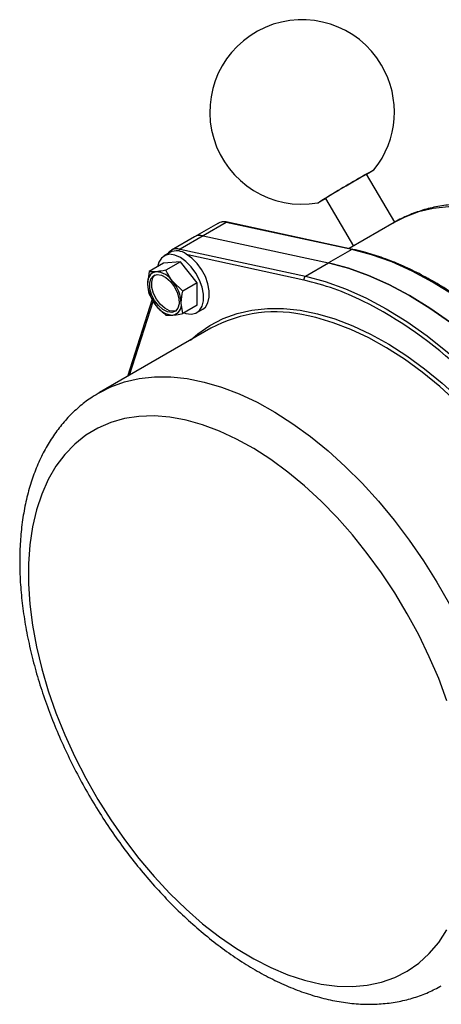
# Model space of a CAD drawing. Header units: millimetres. Extents: x 0 to 420, y 0 to 297.
# Tile 7 of 12: x 314 to 349, y 150 to 233. Entities that reach past the tile are written whole.
import ezdxf

# ---------------------------------------------------------------- set-up
doc = ezdxf.new("R2010")
doc.units = ezdxf.units.MM

msp = doc.modelspace()

# ---------------------------------------------------------------- linework, layer by layer
at = {"color": 7, "linetype": 'Continuous', "lineweight": 25}
for p, q in [((345.484973, 215.786314), (343.112953, 219.812679)), ((343.326245, 219.915416), (343.12481, 219.792552)), ((339.666553, 217.782328), (342.020216, 213.787124)), ((330.623759, 215.686888), (328.679216, 214.564327)), ((331.34722, 215.774405), (329.402676, 214.651844)), ((341.879132, 213.48838), (331.34722, 215.774405)), ((341.984805, 213.507427), (331.452893, 215.793452)), ((345.433285, 215.757447), (341.658429, 213.578269)), ((345.433285, 215.757447), (345.383453, 215.728479)), ((328.679216, 214.564327), (326.734672, 213.441765)), ((329.402676, 214.651844), (327.458132, 213.529283)), ((329.402676, 214.651844), (339.934588, 212.365819)), ((327.458132, 213.529283), (337.990045, 211.243258)), ((341.879132, 213.48838), (339.934588, 212.365819)), ((326.612423, 213.245293), (326.117448, 212.959551)), ((326.078123, 212.337184), (324.860932, 211.634515)), ((327.492336, 212.463636), (326.078123, 212.337184)), ((327.492336, 212.463636), (326.275146, 211.760967)), ((328.90655, 210.704368), (327.492336, 212.463636)), ((337.990045, 211.243258), (339.934588, 212.365819)), ((324.860932, 211.634515), (324.73462, 210.618737)), ((327.68936, 210.001699), (326.85594, 210.808415)), ((328.90655, 210.704368), (327.68936, 210.001699)), ((328.90655, 208.818648), (328.90655, 210.704368)), ((325.121674, 209.321156), (323.045104, 202.833025)), ((324.860932, 209.748795), (325.441727, 208.796242)), ((327.68936, 208.115979), (327.563047, 208.98592)), ((328.90655, 208.818648), (327.68936, 208.115979)), ((328.867225, 208.196282), (329.362199, 208.482025)), ((330.053712, 206.879008), (320.684547, 201.470305))]:
    msp.add_line(p, q, dxfattribs=at)
at = {"color": 8, "linetype": 'Continuous', "lineweight": 25}
for p, q in [((337.865912, 210.915943), (328.110724, 213.033374)), ((325.199303, 209.193838), (323.190311, 202.916851))]:
    msp.add_line(p, q, dxfattribs=at)
at = {"color": 7, "linetype": 'Continuous', "lineweight": 25, "flags": 128}
for points in [[(339.67841, 217.762201), (339.442364, 217.628082), (339.180056, 217.482073), (339.046168, 217.412512), (339.04848, 217.423441), (339.186859, 217.514226), (339.453261, 217.67959), (339.832206, 217.909924), (340.30167, 218.19184), (340.834369, 218.508955), (341.399345, 218.84284), (341.963763, 219.174089), (342.494822, 219.483453), (342.961659, 219.752952), (343.337142, 219.966924), (343.59945, 220.112933), (343.733338, 220.182495), (343.731026, 220.171565), (343.592647, 220.08078), (343.326245, 219.915416), (343.326245, 219.915416)], [(355.461237, 205.647598), (353.79771, 207.128401), (352.104893, 208.479545), (350.392458, 209.693312), (348.670185, 210.762769), (346.947911, 211.681807), (345.235476, 212.445176), (343.542659, 213.048516), (341.879132, 213.48838)], [(327.492336, 212.823403), (327.026977, 213.0268), (326.588662, 213.087877), (326.202865, 213.003083), (325.892008, 212.777348), (325.674157, 212.42379), (325.572878, 212.045513)], [(327.803358, 208.181789), (327.957696, 208.129032), (328.396011, 208.067956), (328.781807, 208.152749), (329.092664, 208.378484), (329.310516, 208.732042), (329.422702, 209.192876), (329.422702, 209.734203), (329.310516, 210.324564), (329.092664, 210.929649), (328.781807, 211.514292), (328.396011, 212.044516), (327.957696, 212.489507), (327.492336, 212.823403)], [(329.362199, 208.482025), (329.587639, 208.664227), (329.805491, 209.017785), (329.917677, 209.478619), (329.917677, 210.019946), (329.805491, 210.610307), (329.587639, 211.215391), (329.276782, 211.800035), (328.890986, 212.330259), (328.452671, 212.77525), (327.987311, 213.109146)], [(353.516693, 204.525037), (351.853166, 206.00584), (350.16035, 207.356984), (348.447914, 208.570751), (346.725641, 209.640208), (345.003368, 210.559246), (343.290932, 211.322615), (341.598116, 211.925954), (339.934588, 212.365819)], [(339.934588, 212.365819), (341.598116, 211.925954), (343.290932, 211.322615), (345.003368, 210.559246), (346.725641, 209.640208), (348.447914, 208.570751), (350.16035, 207.356984), (351.853166, 206.00584), (353.516693, 204.525037)], [(326.767552, 208.207646), (326.406111, 208.256085), (326.019486, 208.455881), (325.645523, 208.787476), (325.320827, 209.218413), (325.077182, 209.706507), (324.938438, 210.20398), (324.918175, 210.662138), (325.018379, 211.036131), (325.229239, 211.289351), (325.530115, 211.397011), (325.891556, 211.348572), (326.278181, 211.148776), (326.652144, 210.817181), (326.97684, 210.386244), (327.220485, 209.89815), (327.359229, 209.400676), (327.379492, 208.942519), (327.279288, 208.568526), (327.068428, 208.315306), (326.767552, 208.207646)], [(327.103694, 208.342211), (326.93549, 208.304594), (326.574049, 208.353033), (326.187424, 208.552829), (325.81346, 208.884425), (325.488765, 209.315361), (325.24512, 209.803455), (325.106375, 210.300929), (325.086113, 210.759086), (325.186317, 211.133079), (325.361911, 211.359395)], [(337.990045, 211.243258), (339.653572, 210.803393), (341.346388, 210.200053), (343.058824, 209.436685), (344.781097, 208.517647), (346.503371, 207.44819), (348.215806, 206.234423), (349.908622, 204.883279), (351.57215, 203.402475)], [(349.877822, 175.594947), (349.182399, 177.451792), (348.391402, 179.297204), (347.509587, 181.120086), (346.542257, 182.909474), (345.49523, 184.654607), (344.374803, 186.344989), (343.187714, 187.970453), (341.941104, 189.521225), (340.642468, 190.987978), (339.299617, 192.36189), (337.920627, 193.634699), (336.513792, 194.79875), (335.087572, 195.847042), (333.650545, 196.773271), (332.211354, 197.571865), (330.778653, 198.238023), (329.361059, 198.767738), (327.967099, 199.157824), (326.605154, 199.405935), (325.283417, 199.510579), (324.009836, 199.471126), (322.79207, 199.287815), (321.637444, 198.961747), (320.552901, 198.494883), (319.544965, 197.890031), (318.619697, 197.150829), (317.782661, 196.281723), (317.038892, 195.287939), (316.392862, 194.175453), (315.848458, 192.950958), (315.408952, 191.621817), (315.07699, 190.196023), (314.854566, 188.682151), (314.743018, 187.089307), (314.743018, 185.427069), (314.854566, 183.705434), (315.07699, 181.934758), (315.408952, 180.125688), (315.848458, 178.289104), (316.392862, 176.436053), (317.038892, 174.577678), (317.782661, 172.725156), (318.619697, 170.889629), (319.544965, 169.082134), (320.552901, 167.313544), (321.637444, 165.594494), (322.79207, 163.935323), (324.009836, 162.346009), (325.283417, 160.836111), (326.605154, 159.41471), (327.967099, 158.090353), (329.361059, 156.871006), (330.778653, 155.764002), (332.211354, 154.775999), (333.650545, 153.912939), (335.087572, 153.180011), (336.513792, 152.581625), (337.920627, 152.121378), (339.299617, 151.80204), (340.642468, 151.62553), (341.941104, 151.592909), (343.187714, 151.704375), (344.374803, 151.959257), (345.49523, 152.356021), (346.542257, 152.892282), (347.509587, 153.564815), (348.391402, 154.369574), (349.182399, 155.30172), (349.877822, 156.355648)]]:
    msp.add_lwpolyline(points, dxfattribs=at)
at = {"color": 8, "linetype": 'Continuous', "lineweight": 25, "flags": 128}
for points in [[(373.640988, 200.074328), (372.507728, 201.857047), (371.305652, 203.580171), (370.041273, 205.234365), (368.721441, 206.810666), (367.353307, 208.300532), (365.944286, 209.695891), (364.502012, 210.989182), (363.034298, 212.173398), (361.549099, 213.242122), (360.054461, 214.189563), (358.558483, 215.010589), (357.06927, 215.70075), (355.594892, 216.256306), (354.143337, 216.674248), (352.722471, 216.952311), (351.339992, 217.088988), (350.003391, 217.083539), (348.71991, 216.935993), (347.496504, 216.64715), (346.339802, 216.218574), (345.433285, 215.757447)], [(328.330499, 205.884219), (328.950002, 206.414573), (329.970962, 207.11845), (331.071844, 207.685588), (332.246636, 208.112889), (333.488922, 208.398019), (334.791916, 208.539421), (336.148502, 208.536323), (337.551271, 208.388741), (338.992561, 208.097481), (340.4645, 207.664135), (341.95905, 207.091069), (343.468047, 206.381413), (344.983251, 205.539043), (346.496384, 204.56856), (347.999184, 203.475263), (349.483443, 202.265125), (350.941053, 200.944754), (352.364054, 199.521363), (352.933945, 198.911661)], [(357.941083, 191.717071), (357.269799, 192.764766), (356.07086, 194.502418), (354.808329, 196.171677), (353.489101, 197.763427), (352.120383, 199.268974), (350.709649, 200.680095), (349.264605, 201.989083), (347.793142, 203.188789), (346.303297, 204.27266), (344.803207, 205.234778), (343.301066, 206.069886), (341.805077, 206.773424), (340.323412, 207.34155), (338.864161, 207.77116), (338.219476, 207.918117)], [(320.720169, 201.490767), (321.642562, 201.954114), (322.807227, 202.377732), (324.038803, 202.660404), (325.330564, 202.800587), (326.675455, 202.797515), (328.066131, 202.651205), (329.494996, 202.362457), (330.954247, 201.932846), (332.435913, 201.36472), (333.931901, 200.661182), (335.434043, 199.826074), (336.934132, 198.863956), (338.423977, 197.780085), (339.89544, 196.580379), (341.340484, 195.271391), (342.751218, 193.86027), (344.119937, 192.354723), (345.439164, 190.762973), (346.701695, 189.093714), (347.900634, 187.356062), (349.029433, 185.559508), (350.081928, 183.713864)]]:
    msp.add_lwpolyline(points, dxfattribs=at)
at = {"color": 7, "linetype": 'Continuous', "lineweight": 25}
for centre, radius, start, end in [((337.710029, 225.043617), 7.75, 30.50327749, 279.82156523), ((337.710029, 225.043617), 7.75, 321.18498975, 30.50327749), ((372.530998, 165.937075), 61.384053, 118.63615015, 122.37040482), ((329.153007, 213.681736), 1.00172, 75.56744554, 118.22775043), ((327.187456, 212.042033), 1.333604, 53.1466013, 115.54294027), ((325.602716, 210.760144), 0.879538, 100.54677827, 189.25187841), ((325.332522, 209.802573), 1.825519, 33.43491443, 86.57046267), ((338.166826, 210.989018), 0.30966, 124.81219361, 193.64974931), ((327.801152, 210.760094), 3.069789, 182.63928737, 219.7720725), ((324.496515, 208.844563), 3.069789, 2.63928737, 39.7720725), ((326.965145, 209.802084), 1.825519, 213.43491443, 266.57046267), ((326.694951, 208.844513), 0.879538, 280.54677827, 9.25187841), ((327.415614, 178.341611), 34.45398, 46.34955514, 63.44511921), ((335.475317, 196.878293), 11.375769, 76.04094803, 118.46308328)]:
    msp.add_arc(centre, radius, start, end, dxfattribs=at)
at = {"color": 8, "linetype": 'Continuous', "lineweight": 25}
for centre, radius, start, end in [((331.097551, 214.804297), 1.00172, 75.56744554, 118.22775043), ((331.42445, 215.648594), 0.147624, 78.89118522, 121.54394501), ((327.208023, 212.552488), 1.008307, 75.63790702, 116.40482832), ((327.612797, 213.29273), 0.282628, 123.17778671, 167.2215796), ((341.956363, 213.362565), 0.147628, 78.90078562, 121.54369615), ((332.991995, 189.296862), 22.161672, 63.67912607, 77.29534391)]:
    msp.add_arc(centre, radius, start, end, dxfattribs=at)
at = {"color": 7, "linetype": 'Continuous', "lineweight": 25}
for points, knots in [([(374.807453, 200.170404), (374.527099, 200.637581), (373.902262, 201.678794), (372.85088, 203.234974), (371.675338, 204.840166), (370.440477, 206.37771), (369.1543, 207.841971), (367.821585, 209.225436), (366.448108, 210.521423), (365.039486, 211.723354), (363.60148, 212.824931), (362.139939, 213.820059), (360.660883, 214.702835), (359.170687, 215.467483), (357.676347, 216.108371), (356.185589, 216.620242), (354.706951, 216.998495), (353.24969, 217.239613), (351.823742, 217.341433), (350.438937, 217.304034), (349.105528, 217.127925), (347.829295, 216.820855), (346.626941, 216.371383), (345.809378, 215.998711), (345.417176, 215.74284), (345.378249, 215.717443)], [0, 0, 0, 0, 0.037324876, 0.083187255, 0.129070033, 0.174985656, 0.220946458, 0.266964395, 0.313050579, 0.359214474, 0.405462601, 0.451796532, 0.498209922, 0.544684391, 0.591176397, 0.637610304, 0.683891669, 0.729901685, 0.775510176, 0.820599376, 0.865093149, 0.908981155, 0.952328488, 0.9952684, 1, 1, 1, 1]), ([(331.452893, 215.793452), (331.374297, 215.8062), (331.152867, 215.842114), (330.849911, 215.813488), (330.670056, 215.697168), (330.603416, 215.65407)], [0, 0, 0, 0, 0.257267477, 0.724802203, 1, 1, 1, 1]), ([(326.774279, 213.442758), (326.707406, 213.412072), (326.56149, 213.345116), (326.468737, 213.207751), (326.418492, 213.13334)], [0, 0, 0, 0, 0.458294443, 1, 1, 1, 1]), ([(355.57958, 205.665498), (355.326321, 205.899568), (354.591869, 206.578371), (353.354942, 207.629562), (351.867039, 208.781458), (350.364311, 209.826134), (348.853808, 210.760521), (347.341912, 211.579856), (345.835034, 212.281185), (344.340262, 212.85886), (343.056314, 213.25864), (342.278245, 213.439295), (341.984805, 213.507427)], [0, 0, 0, 0, 0.057606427, 0.167058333, 0.276539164, 0.386036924, 0.495551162, 0.605079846, 0.714618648, 0.824157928, 0.933683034, 1, 1, 1, 1]), ([(326.275146, 211.760967), (326.196716, 211.744652), (325.892192, 211.681303), (325.633668, 211.648889), (325.441727, 211.624823)], [0, 0, 0, 0, 0.257547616, 1, 1, 1, 1]), ([(326.85594, 210.808415), (326.839308, 210.829335), (326.602323, 211.127415), (326.432785, 211.455712), (326.275146, 211.760967)], [0, 0, 0, 0, 0.070185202, 1, 1, 1, 1]), ([(325.441727, 211.624823), (325.379307, 211.620156), (325.146942, 211.602784), (324.981749, 211.621111), (324.860932, 211.634515)], [0, 0, 0, 0, 0.2686306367, 1, 1, 1, 1]), ([(324.73462, 210.618737), (324.734746, 210.596463), (324.736543, 210.279108), (324.801, 210.004308), (324.860932, 209.748795)], [0, 0, 0, 0, 0.070185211, 1, 1, 1, 1]), ([(327.563047, 208.98592), (327.563173, 209.00834), (327.56497, 209.32777), (327.629427, 209.676989), (327.68936, 210.001699)], [0, 0, 0, 0, 0.070185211, 1, 1, 1, 1]), ([(325.441727, 208.796242), (325.458612, 208.775467), (325.699191, 208.479462), (325.997642, 208.225585), (326.275146, 207.989527)], [0, 0, 0, 0, 0.070185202, 1, 1, 1, 1]), ([(326.275146, 207.989527), (326.395963, 207.976123), (326.561156, 207.957796), (326.79352, 207.975168), (326.85594, 207.979834)], [0, 0, 0, 0, 0.731369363, 1, 1, 1, 1]), ([(326.85594, 207.979834), (327.047882, 208.0039), (327.306405, 208.036315), (327.61093, 208.099663), (327.68936, 208.115979)], [0, 0, 0, 0, 0.742452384, 1, 1, 1, 1]), ([(320.734805, 201.479471), (320.518993, 201.358368), (319.937628, 201.032134), (319.072419, 200.366816), (318.139971, 199.503632), (317.295916, 198.526328), (316.538953, 197.44485), (315.873335, 196.26031), (315.302341, 194.976926), (314.829757, 193.599522), (314.458966, 192.134629), (314.192652, 190.590156), (314.032492, 188.975053), (313.979087, 187.298803), (314.03206, 185.571147), (314.190205, 183.801652), (314.451684, 181.999586), (314.814232, 180.173775), (315.275237, 178.332863), (315.831773, 176.485401), (316.480622, 174.639882), (317.218277, 172.80475), (318.04095, 170.9884), (318.944575, 169.199161), (319.924819, 167.445267), (320.977078, 165.734867), (322.096495, 164.075964), (323.277999, 162.476367), (324.516357, 160.94363), (325.806195, 159.485052), (327.14202, 158.107675), (328.51824, 156.818284), (329.929181, 155.623407), (331.369089, 154.529334), (332.832102, 153.542142), (334.312186, 152.667723), (335.802924, 151.911848), (337.297273, 151.280128), (338.787447, 150.777787), (340.264861, 150.40935), (341.72018, 150.178287), (343.143531, 150.08648), (344.524753, 150.134293), (345.854925, 150.318934), (347.123707, 150.640418), (348.313204, 151.074599), (349.042762, 151.465873), (349.397266, 151.656)], [0, 0, 0, 0, 0.012462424, 0.033571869, 0.054700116, 0.075945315, 0.097388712, 0.119085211, 0.141057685, 0.163296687, 0.185766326, 0.208414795, 0.231186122, 0.254029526, 0.276904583, 0.299776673, 0.322629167, 0.345454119, 0.368248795, 0.391013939, 0.413752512, 0.436468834, 0.459168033, 0.4818557, 0.504537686, 0.527219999, 0.549907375, 0.572605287, 0.59531989, 0.618057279, 0.640823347, 0.663623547, 0.68646248, 0.709343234, 0.732266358, 0.755228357, 0.778219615, 0.801217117, 0.824182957, 0.847069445, 0.869817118, 0.892361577, 0.914645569, 0.936633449, 0.958322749, 0.979748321, 1, 1, 1, 1])]:
    msp.add_open_spline(points, degree=3, knots=knots, dxfattribs=at)

doc.saveas('drawing.dxf')
